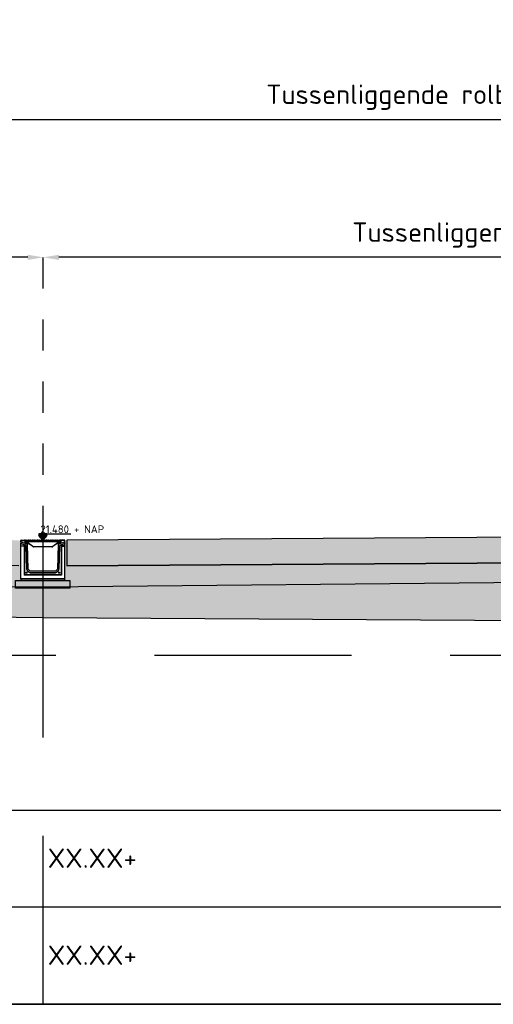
# Model space of a CAD drawing. Header units: metres. Extents: x 175829 to 176206141, y 407048 to 407918896.
# Tile 234 of 256: x 180809 to 180815, y 407137 to 407149. Entities that reach past the tile are written whole.
import ezdxf

# ---------------------------------------------------------------- set-up
doc = ezdxf.new("R2010")
doc.units = ezdxf.units.M
doc.header["$LTSCALE"] = 0.2
doc.header["$PDMODE"] = 3
doc.header["$PDSIZE"] = 1
for name, pattern in [('ACAD_ISO08W100', [36, 24, -3, 6, -3]), ('DASHED', [19.05, 12.7, -6.35]), ('XX-HIDDEN', [4, 2, -2])]:
    doc.linetypes.add(name, pattern=pattern)
for name, color, linetype in [('N-GW-VH-DWARSPROFIELEN_MAAIVELDLIJN_NIEUW-G', 4, 'Continuous'), ('N-GW-VH_GRONDWERK_VERHARDINGEN_S&R_0.58-MV-A', 252, 'Continuous'), ('N-WE-VH-BETONVERHARDING_330mm_PLATFORM-S&R-G', 3, 'Continuous'), ('N-WE-VH-BETONVERHARDING_PLATFORM-S&R_AFWATERINGSGOOT-G', 3, 'Continuous'), ('N-WE-VH-BETONVERHARDING_PLATFORM-S&R_AFWATERINGSGOOT_BETONSLOOF_DETAIL-A', 252, 'Continuous'), ('N-WE-VH-BETONVERHARDING_PLATFORM-S&R_AFWATERINGSGOOT_BETONSLOOF_DETAIL-G', 2, 'Continuous'), ('N-WE-VH-BETONVERHARDING_PLATFORM-S&R_AFWATERINGSGOOT_STELSPECIE_DETAIL-A', 251, 'Continuous'), ('N-WE-VH-BETONVERHARDING_PLATFORM-S&R_AFWATERINGSGOOT_STELSPECIE_DETAIL-G', 2, 'Continuous'), ('N-WE-VH-CO-VOEGEN_BETONVERHARDING_UITZET_CONSTRUCTIEVOEG-G', 254, 'ACAD_ISO08W100'), ('N-WE-VH-GRONDWERK_BETONGRANULAAT_S&R-G', 3, 'Continuous'), ('X-HOOGTES-XX_HOOGTE_BETONVERHARDING_AFGEWERKT-T', 7, 'Continuous'), ('X-XX-AL-DWARSPROFIELEN-G', 2, 'Continuous'), ('X-XX-AL-DWARSPROFIELEN_20.00+NAP-G', 255, 'DASHED'), ('X-XX-AL-DWARSPROFIELEN_BESTAANDE_MAAIVELD_VOOR_OPBREKEN-G', 222, 'Continuous')]:
    doc.layers.add(name, color=color, linetype=linetype)
doc.layers.add('N-WE-VH-BETONVERHARDING_330mm_PLATFORM-S&R-A', color=7, linetype='Continuous', true_color=0xf0f0f0)
doc.layers.add('N-WE-VH-GRONDWERK_BETONGRANULAAT_S&R-A', color=252, linetype='Continuous', lineweight=18)
doc.styles.add('NLCS 2.5 mm', font='isocpeur.ttf', dxfattribs={"height": 2.5})
doc.styles.add('NLCS-ISO', font='isocpeur.ttf')
doc.styles.add('RVB 5.0 mm IT', font='isocpeur.ttf', dxfattribs={"height": 5})
doc.dimstyles.new('NLCS-ARROW', dxfattribs={"dimtxt": 2.5, "dimasz": 3, "dimexe": 1.25, "dimexo": 0.625, "dimgap": 0.75, "dimtad": 1, "dimzin": 0, "dimdsep": 46, "dimtxsty": 'NLCS 2.5 mm', "dimcen": 0, "dimdle": 1, "dimclrd": 1, "dimclre": 251, "dimclrt": 7, "dimazin": 0, "dimtfac": 1, "dimtmove": 1, "dimatfit": 3, "dimfxl": 1, "dimtfillclr": 7, "dimtolj": 1, "dimtzin": 0, "dimarcsym": 0})

# ---------------------------------------------------------------- blocks, each defined once
blk = doc.blocks.new('*D92')
at = {"layer": 'Defpoints', "color": 0, "transparency": 16777216}
for p in [(180809.077, 407146.31), (180809.077, 407142.647), (180821.577, 407142.647)]:
    blk.add_point(p, dxfattribs=at)
at = {"layer": 'X-XX-AL-DWARSPROFIELEN-G', "color": 251, "linetype": 'XX-HIDDEN', "lineweight": -2, "transparency": 16777216}
for p, q in [((180809.077, 407142.709), (180809.077, 407146.435)), ((180821.577, 407142.709), (180821.577, 407146.435))]:
    blk.add_line(p, q, dxfattribs=at)
at = {"layer": 'X-XX-AL-DWARSPROFIELEN-G', "color": 1, "lineweight": -2, "transparency": 16777216}
blk.add_line((180821.377, 407146.31), (180809.277, 407146.31), dxfattribs=at)
at = {"layer": 'X-XX-AL-DWARSPROFIELEN-G', "color": 1, "transparency": 16777216}
for points in [[(180809.277, 407146.343), (180809.277, 407146.276), (180809.077, 407146.31)], [(180821.377, 407146.343), (180821.377, 407146.276), (180821.577, 407146.31)]]:
    blk.add_solid(points, dxfattribs=at)
at = {"layer": 'X-XX-AL-DWARSPROFIELEN-G', "color": 7, "transparency": 16777216, "insert": (180815.327, 407146.597), "char_height": 0.25, "attachment_point": 5, "style": 'NLCS-ISO'}
blk.add_mtext('\\A1;Tussenliggende rolbaan 12.50', dxfattribs=at)
blk = doc.blocks.new('*D91')
at = {"layer": 'Defpoints', "color": 0, "transparency": 16777216}
for p in [(180795.327, 407146.31), (180795.327, 407142.786), (180809.077, 407142.646)]:
    blk.add_point(p, dxfattribs=at)
at = {"layer": 'X-XX-AL-DWARSPROFIELEN-G', "color": 251, "linetype": 'XX-HIDDEN', "lineweight": -2, "transparency": 16777216}
for p, q in [((180795.327, 407142.849), (180795.327, 407146.435)), ((180809.077, 407142.708), (180809.077, 407146.435))]:
    blk.add_line(p, q, dxfattribs=at)
at = {"layer": 'X-XX-AL-DWARSPROFIELEN-G', "color": 1, "lineweight": -2, "transparency": 16777216}
blk.add_line((180808.877, 407146.31), (180795.527, 407146.31), dxfattribs=at)
at = {"layer": 'X-XX-AL-DWARSPROFIELEN-G', "color": 1, "transparency": 16777216}
for points in [[(180795.527, 407146.343), (180795.527, 407146.276), (180795.327, 407146.31)], [(180808.877, 407146.343), (180808.877, 407146.276), (180809.077, 407146.31)]]:
    blk.add_solid(points, dxfattribs=at)
at = {"layer": 'X-XX-AL-DWARSPROFIELEN-G', "color": 7, "transparency": 16777216, "insert": (180802.202, 407146.597), "char_height": 0.25, "attachment_point": 5, "style": 'NLCS-ISO'}
blk.add_mtext('\\A1;Platform gebouw 1139 13.75', dxfattribs=at)
blk = doc.blocks.new('*D89')
at = {"layer": 'Defpoints', "color": 0, "transparency": 16777216}
for p in [(180835.326, 407148.085), (180795.327, 407146.31), (180835.326, 407146.31)]:
    blk.add_point(p, dxfattribs=at)
at = {"layer": 'X-XX-AL-DWARSPROFIELEN-G', "color": 251, "linetype": 'XX-HIDDEN', "lineweight": -2, "transparency": 16777216}
for p, q in [((180795.327, 407146.372), (180795.327, 407148.21)), ((180835.326, 407146.372), (180835.326, 407148.21))]:
    blk.add_line(p, q, dxfattribs=at)
at = {"layer": 'X-XX-AL-DWARSPROFIELEN-G', "color": 1, "lineweight": -2, "transparency": 16777216}
blk.add_line((180795.527, 407148.085), (180835.126, 407148.085), dxfattribs=at)
at = {"layer": 'X-XX-AL-DWARSPROFIELEN-G', "color": 1, "transparency": 16777216}
for points in [[(180795.527, 407148.119), (180795.527, 407148.052), (180795.327, 407148.085)], [(180835.126, 407148.119), (180835.126, 407148.052), (180835.326, 407148.085)]]:
    blk.add_solid(points, dxfattribs=at)
at = {"layer": 'X-XX-AL-DWARSPROFIELEN-G', "color": 7, "transparency": 16777216, "insert": (180815.327, 407148.373), "char_height": 0.25, "attachment_point": 5, "style": 'NLCS-ISO'}
blk.add_mtext('\\A1;Tussenliggende rolbaan + platformen 40.00', dxfattribs=at)

msp = doc.modelspace()

# ---------------------------------------------------------------- hatches: boundary and pattern name
at = {"layer": 'N-GW-VH_GRONDWERK_VERHARDINGEN_S&R_0.58-MV-A', "ltscale": 0.5, "true_color": 0xe6e6e6, "transparency": 33554585}
h = msp.add_hatch(color=254, dxfattribs=at)
h.dxf.hatch_style = 1
h.paths.add_polyline_path([(180809.0704, 407142.0647), (180798.0774, 407142.1766), (180797.7021, 407141.8052), (180809.0704, 407141.6646)])
h.paths.add_polyline_path([(180815.3204, 407142.1245), (180809.0704, 407142.0645), (180809.0704, 407141.6646), (180815.3204, 407141.6247)])
at = {"layer": 'N-WE-VH-BETONVERHARDING_330mm_PLATFORM-S&R-A'}
h = msp.add_hatch(color=256, dxfattribs=at)
h.dxf.hatch_style = 1
h.paths.add_polyline_path([(180821.2675, 407142.6656), (180815.3202, 407142.7046), (180815.3202, 407142.3747), (180821.2675, 407142.3356)])
h.paths.add_polyline_path([(180815.3202, 407142.7046), (180809.3804, 407142.6646), (180809.3804, 407142.3346), (180815.3202, 407142.3746)])
h.paths.add_polyline_path([(180808.7604, 407142.6646), (180795.3275, 407142.786), (180795.3275, 407142.4561), (180808.7604, 407142.3346)])
at = {"layer": 'N-WE-VH-BETONVERHARDING_PLATFORM-S&R_AFWATERINGSGOOT_BETONSLOOF_DETAIL-A', "ltscale": 0.5}
h = msp.add_hatch(color=256, dxfattribs=at)
h.dxf.hatch_style = 1
h.paths.add_polyline_path([(180809.4204, 407142.1456), (180808.7204, 407142.1456), (180808.7204, 407142.0456), (180809.0704, 407142.0456), (180809.4204, 407142.0456)])
at = {"layer": 'N-WE-VH-BETONVERHARDING_PLATFORM-S&R_AFWATERINGSGOOT_STELSPECIE_DETAIL-A', "ltscale": 0.5}
h = msp.add_hatch(color=256, dxfattribs=at)
h.dxf.hatch_style = 1
h.paths.add_polyline_path([(180809.3555, 407142.1656), (180808.7855, 407142.1656), (180808.7855, 407142.1456), (180809.3554, 407142.1456)])
at = {"layer": 'N-WE-VH-CO-VOEGEN_BETONVERHARDING_UITZET_CONSTRUCTIEVOEG-G', "ltscale": 0.5}
h = msp.add_hatch(color=256, dxfattribs=at)
h.dxf.hatch_style = 1
h.paths.add_polyline_path([(180808.7604, 407142.6606), (180808.7854, 407142.6606), (180808.7854, 407142.1456), (180808.7604, 407142.1456)])
h.paths.add_polyline_path([(180809.3804, 407142.6606), (180809.3554, 407142.6606), (180809.3554, 407142.1456), (180809.3804, 407142.1456)])
at = {"layer": 'N-WE-VH-GRONDWERK_BETONGRANULAAT_S&R-A', "ltscale": 0.5, "true_color": 0xe6e6e6, "transparency": 33554534}
h = msp.add_hatch(color=254, dxfattribs=at)
h.dxf.hatch_style = 1
h.paths.add_polyline_path([(180821.8875, 407142.0657), (180821.8875, 407142.1672), (180821.8625, 407142.1656), (180821.2925, 407142.1656), (180821.2675, 407142.3356), (180815.3275, 407142.3746), (180809.3804, 407142.3346), (180809.3554, 407142.1656), (180808.7854, 407142.1456), (180808.7604, 407142.3346), (180798.3275, 407142.4241), (180798.0774, 407142.1766), (180809.0775, 407142.0646), (180815.3275, 407142.1246), (180821.5769, 407142.0646)])
at = {"layer": 'X-HOOGTES-XX_HOOGTE_BETONVERHARDING_AFGEWERKT-T', "ltscale": 0.5, "true_color": 0x000000}
h = msp.add_hatch(color=18, dxfattribs=at)
h.dxf.hatch_style = 1
h.paths.add_polyline_path([(180809.1204, 407142.7457), (180809.0204, 407142.7457), (180809.0204, 407142.7257), (180809.0704, 407142.7257), (180809.1204, 407142.7257)])
h.paths.add_polyline_path([(180809.1204, 407142.7257), (180809.0704, 407142.7257), (180809.0704, 407142.6657)])
h.paths.add_polyline_path([(180809.0704, 407142.7257), (180809.0204, 407142.7257), (180809.0704, 407142.6657)])
h = msp.add_hatch(color=18, dxfattribs=at)
h.dxf.hatch_style = 1
h.paths.add_polyline_path([(180809.1204, 407142.7457), (180809.0204, 407142.7457), (180809.0204, 407142.7257), (180809.0704, 407142.7257), (180809.1204, 407142.7257)])
h.paths.add_polyline_path([(180809.1204, 407142.7257), (180809.0704, 407142.7257), (180809.0704, 407142.6657)])
h.paths.add_polyline_path([(180809.0704, 407142.7257), (180809.0204, 407142.7257), (180809.0704, 407142.6657)])

# ---------------------------------------------------------------- linework, layer by layer
at = {"layer": 'N-GW-VH-DWARSPROFIELEN_MAAIVELDLIJN_NIEUW-G', "color": 254, "ltscale": 0.5, "true_color": 0xe6e6e6, "flags": 128}
msp.add_lwpolyline([(180809.3804, 407142.3346), (180815.3275, 407142.3746), (180821.2675, 407142.3356)], dxfattribs=at)
at = {"layer": 'N-WE-VH-BETONVERHARDING_330mm_PLATFORM-S&R-G', "flags": 128}
msp.add_lwpolyline([(180815.3202, 407142.3746), (180815.3202, 407142.7046), (180809.3804, 407142.6646), (180809.3804, 407142.3346), (180815.3202, 407142.3746)], dxfattribs=at)
at = {"layer": 'N-WE-VH-BETONVERHARDING_PLATFORM-S&R_AFWATERINGSGOOT-G', "linetype": 'Continuous', "lineweight": 25}
for p, q in [((180808.7884, 407142.6606), (180808.7854, 407142.6606)), ((180808.7854, 407142.6456), (180808.7854, 407142.6606)), ((180808.7854, 407142.6456), (180808.7884, 407142.6456)), ((180808.7854, 407142.6446), (180808.7854, 407142.6456)), ((180808.872, 407142.6114), (180808.7854, 407142.6446)), ((180808.7854, 407142.6427), (180808.7854, 407142.6446)), ((180808.872, 407142.6094), (180808.7854, 407142.6427)), ((180808.7854, 407142.6427), (180808.7854, 407142.6251)), ((180808.7854, 407142.6251), (180808.8499, 407142.6004)), ((180808.7854, 407142.6232), (180808.7854, 407142.6251)), ((180808.7854, 407142.6232), (180808.8493, 407142.5987)), ((180808.7854, 407142.5906), (180808.7854, 407142.6232)), ((180808.7854, 407142.5906), (180808.8354, 407142.5906)), ((180808.7854, 407142.5906), (180808.7854, 407142.5862)), ((180808.831, 407142.5862), (180808.7854, 407142.5862)), ((180808.7854, 407142.1656), (180808.7854, 407142.5862)), ((180808.7884, 407142.6456), (180808.7884, 407142.6606)), ((180808.7904, 407142.6656), (180808.7904, 407142.6626)), ((180808.7904, 407142.6656), (180808.8354, 407142.6656)), ((180808.7904, 407142.6626), (180808.8354, 407142.6626)), ((180808.8354, 407142.5906), (180808.831, 407142.5862)), ((180808.831, 407142.5862), (180808.831, 407142.2162)), ((180808.8354, 407142.6626), (180808.8354, 407142.6656)), ((180808.8354, 407142.5906), (180808.8354, 407142.2206)), ((180808.8404, 407142.6606), (180808.8374, 407142.6606)), ((180808.8374, 407142.6606), (180808.8374, 407142.6366)), ((180808.8374, 407142.6366), (180808.8404, 407142.6366)), ((180808.8404, 407142.6606), (180808.8404, 407142.6366)), ((180808.8419, 407142.6496), (180808.8423, 407142.6617)), ((180808.8469, 407142.6496), (180808.8419, 407142.6496)), ((180808.8424, 407142.6346), (180808.8424, 407142.6316)), ((180808.8424, 407142.6346), (180808.8654, 407142.6346)), ((180808.8424, 407142.6316), (180808.8654, 407142.6316)), ((180808.8453, 407142.6375), (180808.845, 407142.6467)), ((180808.8453, 407142.6646), (180808.847, 407142.6646)), ((180808.8473, 407142.6617), (180808.8469, 407142.6496)), ((180808.8469, 407142.6496), (180809.2939, 407142.6496)), ((180808.8556, 407142.6646), (180808.847, 407142.6646)), ((180808.847, 407142.6646), (180808.8473, 407142.6646)), ((180808.8473, 407142.6617), (180808.8473, 407142.6646)), ((180809.2934, 407142.6617), (180808.8473, 407142.6617)), ((180808.8499, 407142.6004), (180808.8493, 407142.5987)), ((180808.85, 407142.6467), (180808.85, 407142.6496)), ((180809.2908, 407142.6467), (180808.85, 407142.6467)), ((180808.85, 407142.6467), (180808.8503, 407142.6375)), ((180808.8503, 407142.6375), (180808.8692, 407142.6375)), ((180808.8503, 407142.6375), (180808.8503, 407142.6346)), ((180808.8543, 407142.5942), (180808.8525, 407142.5941)), ((180808.8525, 407142.5941), (180808.8617, 407142.2912)), ((180808.8543, 407142.5942), (180808.8635, 407142.2913)), ((180808.8556, 407142.6646), (180808.881, 407142.6646)), ((180808.8692, 407142.6346), (180808.8654, 407142.6346)), ((180808.8654, 407142.6316), (180808.8654, 407142.6346)), ((180808.8667, 407142.6344), (180808.8667, 407142.6346)), ((180808.8704, 407142.6296), (180808.8674, 407142.6296)), ((180808.8674, 407142.6296), (180808.8674, 407142.6146)), ((180808.8719, 407142.6146), (180808.8674, 407142.6146)), ((180808.8692, 407142.6375), (180808.8692, 407142.6346)), ((180808.8704, 407142.6345), (180808.8696, 407142.6346)), ((180808.8704, 407142.6296), (180808.8704, 407142.6146)), ((180808.8719, 407142.6146), (180808.872, 407142.6114)), ((180808.872, 407142.6114), (180808.872, 407142.6094)), ((180808.8817, 407142.2918), (180808.872, 407142.6094)), ((180808.94, 407142.5836), (180808.874, 407142.633)), ((180808.8758, 407142.6353), (180808.9418, 407142.5859)), ((180808.8896, 407142.6646), (180808.881, 407142.6646)), ((180808.8896, 407142.6646), (180808.9048, 407142.6646)), ((180808.9133, 407142.6646), (180808.9048, 407142.6646)), ((180808.9133, 407142.6646), (180808.9387, 407142.6646)), ((180808.9473, 407142.6646), (180808.9387, 407142.6646)), ((180808.9473, 407142.6646), (180808.9625, 407142.6646)), ((180808.952, 407142.5825), (180809.1887, 407142.5825)), ((180808.952, 407142.5825), (180808.952, 407142.5796)), ((180808.9711, 407142.6646), (180808.9625, 407142.6646)), ((180808.9711, 407142.6646), (180808.9965, 407142.6646)), ((180809.005, 407142.6646), (180808.9965, 407142.6646)), ((180809.005, 407142.6646), (180809.0202, 407142.6646)), ((180809.0288, 407142.6646), (180809.0202, 407142.6646)), ((180809.0288, 407142.6646), (180809.0542, 407142.6646)), ((180809.0628, 407142.6646), (180809.0542, 407142.6646)), ((180809.0628, 407142.6646), (180809.078, 407142.6646)), ((180809.0865, 407142.6646), (180809.078, 407142.6646)), ((180809.0865, 407142.6646), (180809.1119, 407142.6646)), ((180809.1205, 407142.6646), (180809.1119, 407142.6646)), ((180809.1205, 407142.6646), (180809.1357, 407142.6646)), ((180809.1443, 407142.6646), (180809.1357, 407142.6646)), ((180809.1443, 407142.6646), (180809.1697, 407142.6646)), ((180809.1782, 407142.6646), (180809.1697, 407142.6646)), ((180809.1782, 407142.6646), (180809.1934, 407142.6646)), ((180809.1887, 407142.5825), (180809.1887, 407142.5796)), ((180809.202, 407142.6646), (180809.1934, 407142.6646)), ((180809.1989, 407142.5859), (180809.2649, 407142.6353)), ((180809.2667, 407142.633), (180809.2007, 407142.5836)), ((180809.202, 407142.6646), (180809.2274, 407142.6646)), ((180809.236, 407142.6646), (180809.2274, 407142.6646)), ((180809.236, 407142.6646), (180809.2512, 407142.6646)), ((180809.2597, 407142.6646), (180809.2512, 407142.6646)), ((180809.2687, 407142.6094), (180809.2591, 407142.2918)), ((180809.2597, 407142.6646), (180809.2851, 407142.6646)), ((180809.3554, 407142.6427), (180809.2687, 407142.6094)), ((180809.2687, 407142.6094), (180809.2688, 407142.6114)), ((180809.3554, 407142.6446), (180809.2688, 407142.6114)), ((180809.2689, 407142.6146), (180809.2688, 407142.6114)), ((180809.2689, 407142.6146), (180809.2734, 407142.6146)), ((180809.2711, 407142.6346), (180809.2703, 407142.6345)), ((180809.2734, 407142.6296), (180809.2704, 407142.6296)), ((180809.2704, 407142.6296), (180809.2704, 407142.6146)), ((180809.2715, 407142.6375), (180809.2904, 407142.6375)), ((180809.2715, 407142.6375), (180809.2715, 407142.6346)), ((180809.2754, 407142.6346), (180809.2715, 407142.6346)), ((180809.2734, 407142.6296), (180809.2734, 407142.6146)), ((180809.2741, 407142.6344), (180809.2741, 407142.6346)), ((180809.2754, 407142.6346), (180809.2754, 407142.6316)), ((180809.2984, 407142.6346), (180809.2754, 407142.6346)), ((180809.2984, 407142.6316), (180809.2754, 407142.6316)), ((180809.2772, 407142.2913), (180809.2864, 407142.5942)), ((180809.2791, 407142.2912), (180809.2883, 407142.5941)), ((180809.2937, 407142.6646), (180809.2851, 407142.6646)), ((180809.2864, 407142.5942), (180809.2883, 407142.5941)), ((180809.2904, 407142.6375), (180809.2908, 407142.6467)), ((180809.2904, 407142.6375), (180809.2904, 407142.6346)), ((180809.2908, 407142.6467), (180809.2908, 407142.6496)), ((180809.2908, 407142.6004), (180809.3554, 407142.6251)), ((180809.2908, 407142.6004), (180809.2915, 407142.5987)), ((180809.2915, 407142.5987), (180809.3554, 407142.6232)), ((180809.2934, 407142.6617), (180809.2934, 407142.6646)), ((180809.2934, 407142.6646), (180809.2937, 407142.6646)), ((180809.2939, 407142.6496), (180809.2934, 407142.6617)), ((180809.2937, 407142.6646), (180809.2954, 407142.6646)), ((180809.2989, 407142.6496), (180809.2939, 407142.6496)), ((180809.2958, 407142.6467), (180809.2954, 407142.6375)), ((180809.2984, 407142.6617), (180809.2989, 407142.6496)), ((180809.2984, 407142.6316), (180809.2984, 407142.6346)), ((180809.3034, 407142.6606), (180809.3004, 407142.6606)), ((180809.3004, 407142.6606), (180809.3004, 407142.6366)), ((180809.3004, 407142.6366), (180809.3034, 407142.6366)), ((180809.3034, 407142.6606), (180809.3034, 407142.6366)), ((180809.3054, 407142.6656), (180809.3054, 407142.6626)), ((180809.3504, 407142.6656), (180809.3054, 407142.6656)), ((180809.3504, 407142.6626), (180809.3054, 407142.6626)), ((180809.3054, 407142.5906), (180809.3098, 407142.5862)), ((180809.3554, 407142.5906), (180809.3054, 407142.5906)), ((180809.3054, 407142.5906), (180809.3054, 407142.2206)), ((180809.3098, 407142.5862), (180809.3554, 407142.5862)), ((180809.3098, 407142.5862), (180809.3098, 407142.2162)), ((180809.3504, 407142.6626), (180809.3504, 407142.6656)), ((180809.3554, 407142.6606), (180809.3524, 407142.6606)), ((180809.3524, 407142.6456), (180809.3524, 407142.6606)), ((180809.3554, 407142.6456), (180809.3524, 407142.6456)), ((180809.3554, 407142.6456), (180809.3554, 407142.6606)), ((180809.3554, 407142.6446), (180809.3554, 407142.6456)), ((180809.3554, 407142.6446), (180809.3554, 407142.6427)), ((180809.3554, 407142.6251), (180809.3554, 407142.6427)), ((180809.3554, 407142.6251), (180809.3554, 407142.6232)), ((180809.3554, 407142.5906), (180809.3554, 407142.6232)), ((180809.3554, 407142.5906), (180809.3554, 407142.5862)), ((180809.3554, 407142.1656), (180809.3554, 407142.5862)), ((180809.1887, 407142.5796), (180808.952, 407142.5796)), ((180808.831, 407142.2162), (180808.8354, 407142.2206)), ((180809.3098, 407142.2162), (180808.831, 407142.2162)), ((180809.3054, 407142.2206), (180808.8354, 407142.2206)), ((180808.8635, 407142.2913), (180808.8617, 407142.2912)), ((180808.87, 407142.2766), (180808.8687, 407142.2753)), ((180808.8687, 407142.2753), (180808.8929, 407142.252)), ((180808.87, 407142.2766), (180808.8942, 407142.2534)), ((180808.9068, 407142.2665), (180808.8826, 407142.2897)), ((180808.8942, 407142.2534), (180808.8929, 407142.252)), ((180809.2319, 407142.2656), (180808.9089, 407142.2656)), ((180808.9089, 407142.2474), (180809.2319, 407142.2474)), ((180808.9089, 407142.2474), (180808.9089, 407142.2456)), ((180808.9089, 407142.2456), (180809.2319, 407142.2456)), ((180809.2319, 407142.2474), (180809.2319, 407142.2456)), ((180809.2582, 407142.2897), (180809.2339, 407142.2665)), ((180809.2466, 407142.2534), (180809.2708, 407142.2766)), ((180809.2466, 407142.2534), (180809.2478, 407142.252)), ((180809.2478, 407142.252), (180809.272, 407142.2753)), ((180809.2708, 407142.2766), (180809.272, 407142.2753)), ((180809.2772, 407142.2913), (180809.2791, 407142.2912)), ((180809.3098, 407142.2162), (180809.3054, 407142.2206)), ((180808.7855, 407142.1656), (180809.3555, 407142.1656))]:
    msp.add_line(p, q, dxfattribs=at)
at = {"layer": 'N-WE-VH-BETONVERHARDING_PLATFORM-S&R_AFWATERINGSGOOT-G', "linetype": 'Continuous', "lineweight": 25, "ltscale": 0.5}
for centre, radius in [((180808.8604, 407142.2456), 0.0075), ((180808.8604, 407142.2456), 0.007), ((180808.8604, 407142.2456), 0.005), ((180809.2804, 407142.2456), 0.0075), ((180809.2804, 407142.2456), 0.007), ((180809.2804, 407142.2456), 0.005)]:
    msp.add_circle(centre, radius, dxfattribs=at)
for centre, radius, start, end in [((180808.7904, 407142.6606), 0.005, 90, 180), ((180808.7904, 407142.6606), 0.002, 90, 180), ((180808.8354, 407142.6606), 0.005, 0, 90), ((180808.8354, 407142.6606), 0.002, 0, 90), ((180808.8424, 407142.6366), 0.005, 180, 270), ((180808.8424, 407142.6366), 0.002, 180, 270), ((180808.842, 407142.6466), 0.003, 2, 90), ((180808.8453, 407142.6616), 0.003, 90, 178), ((180808.8483, 407142.6376), 0.003, 182, 270), ((180808.8475, 407142.594), 0.005, 1.73892, 69), ((180808.8475, 407142.594), 0.00682, 1.73892, 69), ((180808.8654, 407142.6296), 0.005, 0, 90), ((180808.8654, 407142.6296), 0.002, 0, 90), ((180808.8692, 407142.6265), 0.011, 53.19252, 90), ((180808.8692, 407142.6266), 0.008, 53.19252, 90), ((180808.8477, 407142.6555), 0.0346, 319.54221, 324.3783), ((180808.9137, 407142.606), 0.0346, 319.54221, 324.3783), ((180808.952, 407142.5996), 0.02, 233.19252, 270), ((180808.952, 407142.5995), 0.017, 233.19252, 270), ((180809.1887, 407142.5995), 0.017, 270, 306.80748), ((180809.1887, 407142.5996), 0.02, 270, 306.80748), ((180809.227, 407142.606), 0.0346, 215.6217, 220.45779), ((180809.2715, 407142.6265), 0.011, 90, 126.80748), ((180809.293, 407142.6555), 0.0346, 215.6217, 220.45779), ((180809.2715, 407142.6266), 0.008, 90, 126.80748), ((180809.2754, 407142.6296), 0.005, 90, 180), ((180809.2754, 407142.6296), 0.002, 90, 180), ((180809.2933, 407142.594), 0.00682, 111, 178.26108), ((180809.2933, 407142.594), 0.005, 111, 178.26108), ((180809.2924, 407142.6376), 0.003, 270, 358), ((180809.2954, 407142.6616), 0.003, 2, 90), ((180809.2984, 407142.6366), 0.002, 270, 0), ((180809.2984, 407142.6366), 0.005, 270, 0), ((180809.3054, 407142.6606), 0.005, 90, 180), ((180809.3054, 407142.6606), 0.002, 90, 180), ((180809.3504, 407142.6606), 0.005, 0, 90), ((180809.3504, 407142.6606), 0.002, 0, 90), ((180808.8847, 407142.2919), 0.023, 181.73892, 226.1), ((180808.8847, 407142.2919), 0.0212, 181.73892, 226.1), ((180808.8847, 407142.2919), 0.003, 181.73892, 226.1), ((180808.9089, 407142.2686), 0.023, 226.1, 270), ((180808.9089, 407142.2686), 0.0212, 226.1, 270), ((180808.9089, 407142.2686), 0.003, 226.1, 269.99991), ((180809.2319, 407142.2686), 0.003, 270, 313.9), ((180809.2319, 407142.2686), 0.0212, 270, 313.9), ((180809.2319, 407142.2686), 0.023, 270, 313.9), ((180809.2561, 407142.2919), 0.003, 313.9, 358.26108), ((180809.2561, 407142.2919), 0.0212, 313.9, 358.26108), ((180809.2561, 407142.2919), 0.023, 313.9, 358.26108)]:
    msp.add_arc(centre, radius, start, end, dxfattribs=at)
for centre, major_axis, ratio, start_param, end_param in [((180808.8473, 407142.6616), (0.005, -0.0001), 0.0209229, 1.5717219, 3.1413003), ((180808.85, 407142.6466), (0.00501, -0.0001), 0.0208618, 1.5731804, 3.1427588), ((180808.8503, 407142.6376), (0.005, 0.0001), 0.0209229, 3.141885, 4.7114634), ((180809.2904, 407142.6376), (0.005, -0.0001), 0.0209229, 4.7133146, 6.2828929), ((180809.2908, 407142.6466), (0.00501, 0.0001), 0.0208618, 6.2820192, 7.8515975), ((180809.2934, 407142.6616), (0.005, 0.0001), 0.0209229, 0.0002924, 1.5698707)]:
    msp.add_ellipse(centre, major_axis=major_axis, ratio=ratio, start_param=start_param, end_param=end_param, dxfattribs=at)
for points, knots in [([(180808.8473, 407142.6646), (180808.8476, 407142.6645), (180808.8481, 407142.6643), (180808.8492, 407142.6634), (180808.8506, 407142.6626), (180808.8519, 407142.6622), (180808.8528, 407142.6621), (180808.853, 407142.6621)], [0, 0, 0, 0, 0.2133039, 0.4153693, 0.6441936, 0.8978605, 1, 1, 1, 1]), ([(180808.853, 407142.6621), (180808.8535, 407142.6622), (180808.8543, 407142.6622), (180808.8553, 407142.6627), (180808.8559, 407142.6631), (180808.8562, 407142.6635), (180808.8563, 407142.6639), (180808.8563, 407142.6642), (180808.856, 407142.6646), (180808.8558, 407142.6646), (180808.8556, 407142.6646)], [0, 0, 0, 0, 0.234005, 0.3772599, 0.4840818, 0.5665537, 0.6493173, 0.7273099, 0.8460977, 1, 1, 1, 1]), ([(180808.881, 407142.6646), (180808.8808, 407142.6646), (180808.8806, 407142.6646), (180808.8803, 407142.6642), (180808.8803, 407142.6639), (180808.8804, 407142.6635), (180808.8808, 407142.663), (180808.8814, 407142.6626), (180808.8824, 407142.6622), (180808.8832, 407142.6621), (180808.8836, 407142.6621)], [0, 0, 0, 0, 0.154087, 0.2701802, 0.3576946, 0.4457288, 0.5235998, 0.6375093, 0.8164734, 1, 1, 1, 1]), ([(180808.8836, 407142.6621), (180808.8841, 407142.6622), (180808.8852, 407142.6623), (180808.8868, 407142.663), (180808.8881, 407142.664), (180808.889, 407142.6646), (180808.8894, 407142.6646), (180808.8896, 407142.6646)], [0, 0, 0, 0, 0.1982479, 0.4355902, 0.6802264, 0.9073782, 1, 1, 1, 1]), ([(180808.9048, 407142.6646), (180808.905, 407142.6646), (180808.9056, 407142.6645), (180808.9065, 407142.6637), (180808.9077, 407142.6629), (180808.9092, 407142.6622), (180808.9103, 407142.6622), (180808.9108, 407142.6621)], [0, 0, 0, 0, 0.1998667, 0.37892, 0.5841155, 0.8130963, 1, 1, 1, 1]), ([(180808.9108, 407142.6621), (180808.9113, 407142.6622), (180808.9121, 407142.6622), (180808.913, 407142.6627), (180808.9136, 407142.6631), (180808.9139, 407142.6635), (180808.914, 407142.6639), (180808.914, 407142.6642), (180808.9138, 407142.6646), (180808.9135, 407142.6646), (180808.9133, 407142.6646)], [0, 0, 0, 0, 0.234005, 0.3772599, 0.4840818, 0.5665537, 0.6493173, 0.7273099, 0.8460977, 1, 1, 1, 1]), ([(180808.9387, 407142.6646), (180808.9386, 407142.6646), (180808.9383, 407142.6646), (180808.9381, 407142.6642), (180808.938, 407142.6639), (180808.9382, 407142.6635), (180808.9385, 407142.663), (180808.9391, 407142.6626), (180808.9401, 407142.6622), (180808.9409, 407142.6621), (180808.9413, 407142.6621)], [0, 0, 0, 0, 0.154087, 0.2701802, 0.3576946, 0.4457288, 0.5235998, 0.6375093, 0.8164734, 1, 1, 1, 1]), ([(180808.9413, 407142.6621), (180808.9418, 407142.6622), (180808.9429, 407142.6623), (180808.9445, 407142.663), (180808.9459, 407142.664), (180808.9468, 407142.6646), (180808.9472, 407142.6646), (180808.9473, 407142.6646)], [0, 0, 0, 0, 0.1982479, 0.4355902, 0.6802264, 0.9073782, 1, 1, 1, 1]), ([(180808.9625, 407142.6646), (180808.9628, 407142.6646), (180808.9633, 407142.6645), (180808.9643, 407142.6637), (180808.9655, 407142.6629), (180808.9669, 407142.6622), (180808.968, 407142.6622), (180808.9685, 407142.6621)], [0, 0, 0, 0, 0.1998667, 0.37892, 0.5841155, 0.8130963, 1, 1, 1, 1]), ([(180808.9685, 407142.6621), (180808.969, 407142.6622), (180808.9698, 407142.6622), (180808.9708, 407142.6627), (180808.9713, 407142.6631), (180808.9717, 407142.6635), (180808.9718, 407142.6639), (180808.9717, 407142.6642), (180808.9715, 407142.6646), (180808.9712, 407142.6646), (180808.9711, 407142.6646)], [0, 0, 0, 0, 0.23400496, 0.37725994, 0.48408182, 0.56655365, 0.64931732, 0.72730994, 0.8460977, 1, 1, 1, 1]), ([(180808.9965, 407142.6646), (180808.9963, 407142.6646), (180808.996, 407142.6646), (180808.9958, 407142.6642), (180808.9958, 407142.6639), (180808.9959, 407142.6635), (180808.9962, 407142.663), (180808.9969, 407142.6626), (180808.9979, 407142.6622), (180808.9986, 407142.6621), (180808.999, 407142.6621)], [0, 0, 0, 0, 0.154087, 0.2701802, 0.3576946, 0.4457288, 0.5235998, 0.6375093, 0.8164734, 1, 1, 1, 1]), ([(180808.999, 407142.6621), (180808.9996, 407142.6622), (180809.0007, 407142.6623), (180809.0023, 407142.663), (180809.0036, 407142.664), (180809.0045, 407142.6646), (180809.0049, 407142.6646), (180809.005, 407142.6646)], [0, 0, 0, 0, 0.1982479, 0.4355902, 0.6802264, 0.9073782, 1, 1, 1, 1]), ([(180809.0202, 407142.6646), (180809.0205, 407142.6646), (180809.021, 407142.6645), (180809.022, 407142.6637), (180809.0232, 407142.6629), (180809.0247, 407142.6622), (180809.0257, 407142.6622), (180809.0262, 407142.6621)], [0, 0, 0, 0, 0.1998667, 0.37892, 0.5841155, 0.8130963, 1, 1, 1, 1]), ([(180809.0262, 407142.6621), (180809.0267, 407142.6622), (180809.0276, 407142.6622), (180809.0285, 407142.6627), (180809.0291, 407142.6631), (180809.0294, 407142.6635), (180809.0295, 407142.6639), (180809.0295, 407142.6642), (180809.0292, 407142.6646), (180809.029, 407142.6646), (180809.0288, 407142.6646)], [0, 0, 0, 0, 0.234005, 0.3772599, 0.4840818, 0.5665537, 0.6493173, 0.7273099, 0.8460977, 1, 1, 1, 1]), ([(180809.0542, 407142.6646), (180809.054, 407142.6646), (180809.0538, 407142.6646), (180809.0535, 407142.6642), (180809.0535, 407142.6639), (180809.0536, 407142.6635), (180809.054, 407142.663), (180809.0546, 407142.6626), (180809.0556, 407142.6622), (180809.0564, 407142.6621), (180809.0568, 407142.6621)], [0, 0, 0, 0, 0.154087, 0.2701802, 0.3576946, 0.4457288, 0.5235998, 0.6375093, 0.8164734, 1, 1, 1, 1]), ([(180809.0568, 407142.6621), (180809.0573, 407142.6622), (180809.0584, 407142.6623), (180809.06, 407142.663), (180809.0613, 407142.664), (180809.0622, 407142.6646), (180809.0626, 407142.6646), (180809.0628, 407142.6646)], [0, 0, 0, 0, 0.1982479, 0.4355902, 0.6802264, 0.9073782, 1, 1, 1, 1]), ([(180809.078, 407142.6646), (180809.0782, 407142.6646), (180809.0788, 407142.6645), (180809.0797, 407142.6637), (180809.081, 407142.6629), (180809.0824, 407142.6622), (180809.0835, 407142.6622), (180809.084, 407142.6621)], [0, 0, 0, 0, 0.1998667, 0.37892, 0.5841155, 0.8130963, 1, 1, 1, 1]), ([(180809.084, 407142.6621), (180809.0845, 407142.6622), (180809.0853, 407142.6622), (180809.0863, 407142.6627), (180809.0868, 407142.6631), (180809.0871, 407142.6635), (180809.0872, 407142.6639), (180809.0872, 407142.6642), (180809.087, 407142.6646), (180809.0867, 407142.6646), (180809.0865, 407142.6646)], [0, 0, 0, 0, 0.234005, 0.3772599, 0.4840818, 0.5665537, 0.6493173, 0.7273099, 0.8460977, 1, 1, 1, 1]), ([(180809.1119, 407142.6646), (180809.1118, 407142.6646), (180809.1115, 407142.6646), (180809.1113, 407142.6642), (180809.1112, 407142.6639), (180809.1114, 407142.6635), (180809.1117, 407142.663), (180809.1124, 407142.6626), (180809.1133, 407142.6622), (180809.1141, 407142.6621), (180809.1145, 407142.6621)], [0, 0, 0, 0, 0.154087, 0.2701802, 0.3576946, 0.4457288, 0.5235998, 0.6375093, 0.8164734, 1, 1, 1, 1]), ([(180809.1145, 407142.6621), (180809.115, 407142.6622), (180809.1161, 407142.6623), (180809.1177, 407142.663), (180809.1191, 407142.664), (180809.12, 407142.6646), (180809.1204, 407142.6646), (180809.1205, 407142.6646)], [0, 0, 0, 0, 0.1982479, 0.4355902, 0.6802264, 0.9073782, 1, 1, 1, 1]), ([(180809.1357, 407142.6646), (180809.136, 407142.6646), (180809.1365, 407142.6645), (180809.1375, 407142.6637), (180809.1387, 407142.6629), (180809.1402, 407142.6622), (180809.1412, 407142.6622), (180809.1417, 407142.6621)], [0, 0, 0, 0, 0.1998667, 0.37892, 0.5841155, 0.8130963, 1, 1, 1, 1]), ([(180809.1417, 407142.6621), (180809.1422, 407142.6622), (180809.143, 407142.6622), (180809.144, 407142.6627), (180809.1445, 407142.6631), (180809.1449, 407142.6635), (180809.145, 407142.6639), (180809.1449, 407142.6642), (180809.1447, 407142.6646), (180809.1444, 407142.6646), (180809.1443, 407142.6646)], [0, 0, 0, 0, 0.23400496, 0.37725994, 0.48408182, 0.56655365, 0.64931732, 0.72730994, 0.8460977, 1, 1, 1, 1]), ([(180809.1697, 407142.6646), (180809.1695, 407142.6646), (180809.1692, 407142.6646), (180809.169, 407142.6642), (180809.169, 407142.6639), (180809.1691, 407142.6635), (180809.1695, 407142.663), (180809.1701, 407142.6626), (180809.1711, 407142.6622), (180809.1719, 407142.6621), (180809.1723, 407142.6621)], [0, 0, 0, 0, 0.154087, 0.2701802, 0.3576946, 0.4457288, 0.5235998, 0.6375093, 0.8164734, 1, 1, 1, 1]), ([(180809.1723, 407142.6621), (180809.1728, 407142.6622), (180809.1739, 407142.6623), (180809.1755, 407142.663), (180809.1768, 407142.664), (180809.1777, 407142.6646), (180809.1781, 407142.6646), (180809.1782, 407142.6646)], [0, 0, 0, 0, 0.1982479, 0.4355902, 0.6802264, 0.9073782, 1, 1, 1, 1]), ([(180809.1934, 407142.6646), (180809.1937, 407142.6646), (180809.1942, 407142.6645), (180809.1952, 407142.6637), (180809.1964, 407142.6629), (180809.1979, 407142.6622), (180809.199, 407142.6622), (180809.1994, 407142.6621)], [0, 0, 0, 0, 0.19986668, 0.37891997, 0.58411551, 0.81309634, 1, 1, 1, 1]), ([(180809.1994, 407142.6621), (180809.1999, 407142.6622), (180809.2008, 407142.6622), (180809.2017, 407142.6627), (180809.2023, 407142.6631), (180809.2026, 407142.6635), (180809.2027, 407142.6639), (180809.2027, 407142.6642), (180809.2024, 407142.6646), (180809.2022, 407142.6646), (180809.202, 407142.6646)], [0, 0, 0, 0, 0.23400496, 0.37725994, 0.48408182, 0.56655365, 0.64931732, 0.72730994, 0.8460977, 1, 1, 1, 1]), ([(180809.2274, 407142.6646), (180809.2273, 407142.6646), (180809.227, 407142.6646), (180809.2267, 407142.6642), (180809.2267, 407142.6639), (180809.2268, 407142.6635), (180809.2272, 407142.663), (180809.2278, 407142.6626), (180809.2288, 407142.6622), (180809.2296, 407142.6621), (180809.23, 407142.6621)], [0, 0, 0, 0, 0.154087, 0.2701802, 0.3576946, 0.4457288, 0.5235998, 0.6375093, 0.8164734, 1, 1, 1, 1]), ([(180809.23, 407142.6621), (180809.2305, 407142.6622), (180809.2316, 407142.6623), (180809.2332, 407142.663), (180809.2345, 407142.664), (180809.2354, 407142.6646), (180809.2359, 407142.6646), (180809.236, 407142.6646)], [0, 0, 0, 0, 0.1982479, 0.4355902, 0.6802264, 0.9073782, 1, 1, 1, 1]), ([(180809.2512, 407142.6646), (180809.2514, 407142.6646), (180809.252, 407142.6645), (180809.2529, 407142.6637), (180809.2542, 407142.6629), (180809.2556, 407142.6622), (180809.2567, 407142.6622), (180809.2572, 407142.6621)], [0, 0, 0, 0, 0.1998667, 0.37892, 0.5841155, 0.8130963, 1, 1, 1, 1]), ([(180809.2572, 407142.6621), (180809.2577, 407142.6622), (180809.2585, 407142.6622), (180809.2595, 407142.6627), (180809.26, 407142.6631), (180809.2603, 407142.6635), (180809.2604, 407142.6639), (180809.2604, 407142.6642), (180809.2602, 407142.6646), (180809.2599, 407142.6646), (180809.2597, 407142.6646)], [0, 0, 0, 0, 0.234005, 0.3772599, 0.4840818, 0.5665537, 0.6493173, 0.7273099, 0.8460977, 1, 1, 1, 1]), ([(180809.2851, 407142.6646), (180809.285, 407142.6646), (180809.2847, 407142.6646), (180809.2845, 407142.6642), (180809.2844, 407142.6639), (180809.2846, 407142.6635), (180809.2849, 407142.663), (180809.2856, 407142.6626), (180809.2865, 407142.6622), (180809.2873, 407142.6621), (180809.2877, 407142.6621)], [0, 0, 0, 0, 0.154087, 0.27018018, 0.35769456, 0.44572878, 0.52359985, 0.63750933, 0.81647342, 1, 1, 1, 1]), ([(180809.2877, 407142.6621), (180809.2882, 407142.6622), (180809.2893, 407142.6623), (180809.2909, 407142.663), (180809.2923, 407142.664), (180809.2931, 407142.6645), (180809.2934, 407142.6646), (180809.2934, 407142.6646)], [0, 0, 0, 0, 0.2121033, 0.4660332, 0.7277668, 0.9707941, 1, 1, 1, 1]), ([(180809.2958, 407142.6467), (180809.2958, 407142.6471), (180809.2959, 407142.6476), (180809.2962, 407142.6482), (180809.2964, 407142.6485), (180809.2966, 407142.6486), (180809.2967, 407142.6488), (180809.2968, 407142.6489), (180809.297, 407142.6491), (180809.2973, 407142.6492), (180809.298, 407142.6496), (180809.2984, 407142.6496), (180809.2988, 407142.6496)], [0, 0, 0, 0, 0.2894904, 0.396258, 0.4397717, 0.476324, 0.4934055, 0.5106399, 0.5482952, 0.5940538, 0.6504868, 1, 1, 1, 1]), ([(180809.2958, 407142.6467), (180809.2958, 407142.6471), (180809.296, 407142.648), (180809.2968, 407142.649), (180809.2978, 407142.6495), (180809.2984, 407142.6496), (180809.2988, 407142.6496)], [0, 0, 0, 0, 0.2706997, 0.5623161, 0.7892984, 1, 1, 1, 1])]:
    msp.add_open_spline(points, degree=3, knots=knots, dxfattribs=at)
at = {"layer": 'N-WE-VH-BETONVERHARDING_PLATFORM-S&R_AFWATERINGSGOOT_BETONSLOOF_DETAIL-G', "ltscale": 0.5, "flags": 128}
msp.add_lwpolyline([(180809.0704, 407142.0456), (180808.7204, 407142.0456), (180808.7204, 407142.1456), (180809.4204, 407142.1456), (180809.4204, 407142.0456), (180809.0704, 407142.0456)], dxfattribs=at)
at = {"layer": 'N-WE-VH-BETONVERHARDING_PLATFORM-S&R_AFWATERINGSGOOT_STELSPECIE_DETAIL-G', "ltscale": 0.5, "flags": 128}
msp.add_lwpolyline([(180808.7855, 407142.1656), (180808.7855, 407142.1456), (180809.3554, 407142.1456), (180809.3554, 407142.1656)], close=True, dxfattribs=at)
at = {"layer": 'N-WE-VH-GRONDWERK_BETONGRANULAAT_S&R-G', "color": 254, "ltscale": 0.5, "true_color": 0xe6e6e6, "flags": 128}
for points in [[(180808.7604, 407142.3346), (180798.3275, 407142.4241), (180798.0774, 407142.1766), (180809.0775, 407142.0646), (180815.3275, 407142.1246), (180821.5775, 407142.0646)], [(180821.2675, 407142.3356), (180815.3275, 407142.3746), (180809.3804, 407142.3346)], [(180809.3804, 407142.3346), (180815.3275, 407142.3746), (180821.2653, 407142.3356)]]:
    msp.add_lwpolyline(points, dxfattribs=at)
at = {"layer": 'X-HOOGTES-XX_HOOGTE_BETONVERHARDING_AFGEWERKT-T', "color": 18, "ltscale": 0.5, "true_color": 0x000000, "flags": 128}
for points in [[(180809.1204, 407142.7457), (180809.0204, 407142.7457), (180809.0204, 407142.7257), (180809.0704, 407142.7257), (180809.0704, 407142.6657), (180809.0204, 407142.7257), (180809.1204, 407142.7257), (180809.0704, 407142.6657), (180809.1204, 407142.7257), (180809.1204, 407142.7457)], [(180809.1204, 407142.7457), (180809.0204, 407142.7457), (180809.0204, 407142.7257), (180809.0704, 407142.7257), (180809.0704, 407142.6657), (180809.0204, 407142.7257), (180809.1204, 407142.7257), (180809.0704, 407142.6657), (180809.1204, 407142.7257), (180809.1204, 407142.7457)], [(180809.1204, 407142.7457), (180809.4336, 407142.7457)], [(180809.1204, 407142.7457), (180809.4336, 407142.7457)]]:
    msp.add_lwpolyline(points, dxfattribs=at)
at = {"layer": 'X-XX-AL-DWARSPROFIELEN-G', "color": 254, "ltscale": 0.5, "true_color": 0xe6e6e6, "flags": 128}
for points in [[(180703.8275, 407139.1846), (180933.8275, 407139.1846)], [(180703.8275, 407139.1846), (180742.8275, 407139.1846), (180773.8275, 407139.1846), (180795.3275, 407139.1846), (180809.0775, 407139.1846), (180815.3275, 407139.1846), (180821.5775, 407139.1846), (180835.3255, 407139.1846), (180884.097, 407139.1846), (180933.8275, 407139.1846)], [(180933.8275, 407137.9346), (180703.8275, 407137.9346)], [(180703.8275, 407136.6846), (180933.8275, 407136.6846)]]:
    msp.add_lwpolyline(points, dxfattribs=at)
at = {"layer": 'X-XX-AL-DWARSPROFIELEN-G', "color": 254, "ltscale": 0.5, "true_color": 0xe6e6e6}
msp.add_lwpolyline([(180703.8275, 407139.1846), (180933.8275, 407139.1846), (180933.8275, 407136.6846), (180703.8275, 407136.6846)], close=True, dxfattribs=at)
at = {"layer": 'X-XX-AL-DWARSPROFIELEN_20.00+NAP-G'}
for p, q in [((180809.0704, 407142.6646), (180809.0704, 407136.6846)), ((180703.8275, 407141.1846), (180933.8275, 407141.1846))]:
    msp.add_line(p, q, dxfattribs=at)
at = {"layer": 'X-XX-AL-DWARSPROFIELEN_BESTAANDE_MAAIVELD_VOOR_OPBREKEN-G', "color": 254, "ltscale": 0.5, "true_color": 0xe6e6e6, "flags": 128}
msp.add_lwpolyline([(180815.3275, 407141.6246), (180809.0704, 407141.6646), (180795.3275, 407141.8346)], dxfattribs=at)

# ---------------------------------------------------------------- texts
at = {"layer": 'X-HOOGTES-XX_HOOGTE_BETONVERHARDING_AFGEWERKT-T', "ltscale": 0.5, "style": 'RVB 5.0 mm IT'}
msp.add_text('21.480 + NAP', height=0.1, dxfattribs=at).set_placement((180809.0404, 407142.7557))
at = {"layer": 'X-XX-AL-DWARSPROFIELEN-G', "color": 251, "ltscale": 0.5, "true_color": 0x636466, "style": 'NLCS 2.5 mm'}
msp.add_text('XX.XX+', height=0.25, dxfattribs=at).set_placement((180809.1341, 407138.4426))
at = {"layer": 'X-XX-AL-DWARSPROFIELEN-G', "color": 18, "ltscale": 0.5, "true_color": 0x000000, "style": 'NLCS 2.5 mm'}
msp.add_text('XX.XX+', height=0.25, dxfattribs=at).set_placement((180809.1341, 407137.1926))

# ---------------------------------------------------------------- dimensions: what is measured, and where the dimension line sits
at = {"layer": 'X-XX-AL-DWARSPROFIELEN-G'}
for base, p1, p2, text, picture, middle in [((180835.3261, 407148.0853), (180795.3274, 407146.3096), (180835.3261, 407146.3096), 'Tussenliggende rolbaan + platformen <>', '*D89', (180815.3267, 407148.3728)), ((180795.3275, 407146.3096), (180809.0775, 407142.6458), (180795.3275, 407142.7861), 'Platform gebouw 1139 <>', '*D91', (180802.2025, 407146.5971)), ((180809.0775, 407146.3096), (180821.5774, 407142.6467), (180809.0775, 407142.6467), 'Tussenliggende rolbaan <>', '*D92', (180815.3274, 407146.5971))]:
    dim = msp.add_linear_dim(base=base, p1=p1, p2=p2, text=text, dimstyle='NLCS-ARROW', override={"dimscale": 0.1, "dimtxt": 2.5, "dimasz": 2, "dimgap": 1.25, "dimtoh": 0, "dimtxsty": 'NLCS-ISO', "dimtix": 0, "dimtofl": 1, "dimtmove": 1, "dimatfit": 3}, dxfattribs=at)
    dim.commit()
    dim.dimension.update_dxf_attribs({"geometry": picture, "text_midpoint": middle})

doc.saveas('drawing.dxf')
